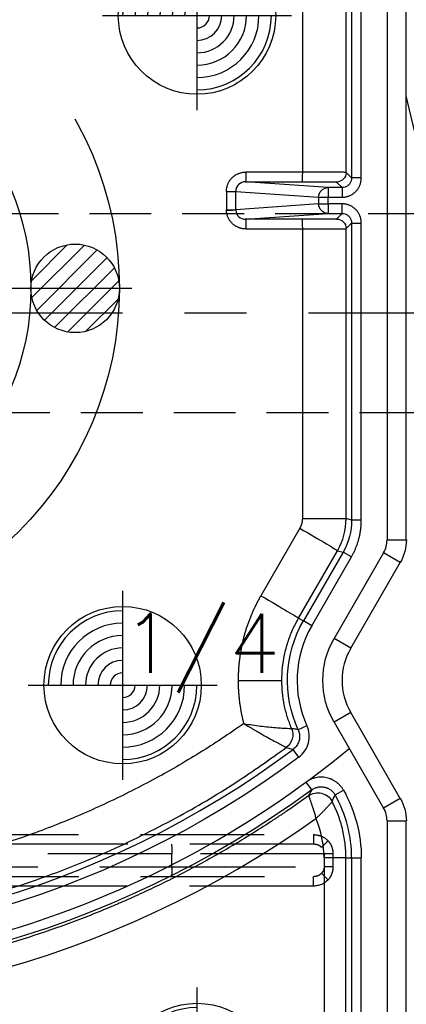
# Model space of a CAD drawing. Extents: x 2651 to 11825, y -3833 to 1075.
# Tile 222 of 256: x 4243 to 4258, y 91 to 130. Entities that reach past the tile are written whole.
import ezdxf

# ---------------------------------------------------------------- set-up
doc = ezdxf.new("R2010")
doc.units = 0
doc.header["$LTSCALE"] = 10
for name, pattern in [('CENTER', [2, 1.25, -0.25, 0.25, -0.25]), ('CNSCEN', [17, 15, -1, 0, -1]), ('CNSHID', [4, 3, -1]), ('DASHED', [0.75, 0.5, -0.25]), ('HIDDEN', [0.375, 0.25, -0.125])]:
    doc.linetypes.add(name, pattern=pattern)
doc.layers.get('0').update_dxf_attribs({"linetype": 'CONTINUOUS'})
doc.layers.get('Defpoints').update_dxf_attribs({"linetype": 'CONTINUOUS'})
for name, color, linetype in [('1', 7, 'CONTINUOUS'), ('9', 3, 'CONTINUOUS'), ('COOL', 150, 'HIDDEN'), ('DIM', 3, 'CONTINUOUS'), ('PIN', 3, 'CONTINUOUS'), ('WL1-HL', 4, 'CNSHID'), ('WOR1-CL', 1, 'CNSCEN'), ('WOR1-DL', 7, 'CONTINUOUS')]:
    doc.layers.add(name, color=color, linetype=linetype)
doc.styles.add('china', font='txt')
doc.styles.get("Standard").update_dxf_attribs({"font": 'romans.shx'})
doc.dimstyles.new('MM& INCH5', dxfattribs={"dimtxt": 5, "dimasz": 2.5, "dimexe": 1, "dimexo": 0.5, "dimtad": 0, "dimrnd": 1.38778e-17, "dimzin": 9, "dimdsep": 46, "dimtxsty": 'Standard', "dimblk": 'CLOSED', "dimcen": 0, "dimclrd": 3, "dimclre": 3, "dimclrt": 3, "dimazin": 2, "dimtfac": 0.75, "dimtofl": 0, "dimtmove": 0, "dimatfit": 3, "dimfxl": 0, "dimtolj": 1, "dimarcsym": 0})

# ---------------------------------------------------------------- blocks, each defined once
blk = doc.blocks.new('DSD')
at = {"layer": '1', "color": 7, "linetype": 'Continuous'}
for p, q in [((459.179, 529.519), (459.179, 508.469)), ((459.422, 507.562), (461.422, 504.097)), ((461.422, 501.506), (459.422, 498.041)), ((459.421, 498.041), (459.422, 498.041)), ((459.179, 497.134), (459.179, 470.416)), ((461.608, 496.275), (461.608, 484.586)), ((456.588, 490.224), (459.179, 479.237))]:
    blk.add_line(p, q, dxfattribs=at)
at = {"layer": '1', "color": 110, "linetype": 'Continuous'}
for p, q in [((459.956, 508.469), (459.956, 529.519)), ((462.095, 504.485), (460.095, 507.951)), ((460.095, 497.652), (462.095, 501.117)), ((459.956, 470.416), (459.956, 497.134))]:
    blk.add_line(p, q, dxfattribs=at)
at = {"layer": '1', "color": 252, "linetype": 'Continuous'}
for p, q in [((459.956, 508.469), (459.956, 529.519)), ((460.995, 528.026), (460.995, 509.961)), ((461.384, 509.961), (461.384, 528.026)), ((461.615, 528.026), (461.615, 509.961)), ((462.498, 509.961), (462.498, 528.026)), ((461.384, 509.961), (460.995, 509.961)), ((461.615, 509.961), (461.384, 509.961)), ((461.615, 509.961), (462.498, 509.961)), ((459.956, 508.469), (459.179, 508.469)), ((459.422, 507.562), (460.095, 507.951)), ((462.095, 504.485), (460.095, 507.951)), ((462.05, 507.421), (461.711, 507.23)), ((462.997, 507.216), (463.226, 506.903)), ((463.511, 505.892), (463.744, 505.581)), ((463.188, 504.631), (463.542, 504.793)), ((461.422, 504.097), (462.095, 504.485)), ((465.965, 502.801), (464.199, 502.801)), ((461.422, 501.506), (462.095, 501.117)), ((460.095, 497.652), (462.095, 501.117)), ((462.996, 500.598), (461.395, 497.824)), ((461.731, 497.63), (463.332, 500.403)), ((463.526, 500.291), (461.955, 497.57)), ((462.996, 500.598), (463.332, 500.403)), ((463.526, 500.291), (463.332, 500.403)), ((463.478, 496.663), (465.049, 499.385)), ((459.422, 498.041), (460.095, 497.652)), ((461.395, 497.824), (461.731, 497.63)), ((461.955, 497.57), (461.731, 497.63)), ((459.956, 497.134), (459.179, 497.134)), ((459.956, 470.416), (459.956, 497.134)), ((460.995, 496.335), (460.995, 484.362)), ((460.995, 496.335), (461.384, 496.335)), ((461.384, 484.362), (461.384, 496.335)), ((461.384, 496.335), (461.608, 496.275)), ((463.374, 496.275), (461.608, 496.275)), ((463.374, 484.598), (463.374, 496.275)), ((461.384, 484.362), (460.995, 484.362)), ((461.608, 484.586), (461.384, 484.362)), ((465.652, 484.599), (463.374, 484.598)), ((461.773, 483.974), (461.996, 484.197)), ((462.332, 483.974), (461.773, 483.974)), ((461.773, 483.974), (461.773, 483.585)), ((465.662, 484.21), (462.332, 483.974)), ((462.332, 483.585), (462.332, 483.974)), ((463.384, 484.21), (465.662, 484.21)), ((461.773, 483.585), (462.332, 483.585)), ((462.332, 483.585), (462.332, 483.319)), ((462.718, 483.585), (462.332, 483.585)), ((462.718, 483.585), (466.061, 483.822)), ((462.718, 483.319), (462.718, 483.585)), ((466.061, 483.822), (466.061, 483.082)), ((466.437, 483.822), (466.061, 483.822)), ((466.437, 483.082), (466.437, 483.822)), ((462.332, 483.319), (461.773, 483.319)), ((461.773, 482.931), (461.773, 483.319)), ((462.332, 482.931), (462.332, 483.319)), ((462.718, 483.319), (462.332, 483.319)), ((466.061, 483.082), (462.718, 483.319)), ((461.773, 482.931), (462.332, 482.931)), ((461.996, 482.707), (461.773, 482.931)), ((462.332, 482.931), (465.662, 482.694)), ((466.437, 483.082), (466.061, 483.082)), ((460.995, 482.542), (460.995, 470.416)), ((460.995, 482.542), (461.384, 482.542)), ((461.384, 470.416), (461.384, 482.542)), ((461.384, 482.542), (461.608, 482.319)), ((465.662, 482.694), (463.384, 482.695)), ((461.608, 482.319), (461.608, 470.416)), ((463.374, 470.416), (463.374, 482.306)), ((463.374, 482.306), (465.652, 482.306))]:
    blk.add_line(p, q, dxfattribs=at)
at = {"layer": '1', "color": 6, "linetype": 'DASHED'}
for p, q in [((499.898, 510.703), (462.919, 510.703)), ((462.138, 509.797), (462.138, 510.315)), ((462.138, 510.315), (462.482, 510.315)), ((462.482, 510.315), (462.482, 509.797)), ((468.644, 510.315), (462.482, 510.315)), ((501.545, 510.315), (468.644, 510.315)), ((468.644, 510.315), (468.644, 509.797)), ((462.138, 509.797), (462.482, 509.797)), ((462.482, 509.797), (468.644, 509.797)), ((468.644, 509.797), (501.545, 509.797)), ((462.919, 509.408), (499.898, 509.408))]:
    blk.add_line(p, q, dxfattribs=at)
at = {"layer": '1', "color": 252, "linetype": 'Continuous', "extrusion": (0, 0, -1)}
for centre, radius, start, end in [((-486.693, 474.837), 40.124, 53.8028, 96.2068), ((-486.693, 474.837), 38.753, 53.2604, 96.1879), ((-466.562, 509.961), 5.567, 330.6203, 0), ((-459.179, 502.801), 4.796, 155.4684, 210), ((-459.179, 502.801), 3.368, 150, 210)]:
    blk.add_arc(centre, radius, start, end, dxfattribs=at)
at = {"layer": '1', "color": 110, "linetype": 'Continuous'}
for centre, radius, start, end in [((486.693, 474.837), 39.735, 83.7932, 129.3821), ((460.992, 508.469), 1.036, 180, 210), ((460.992, 497.134), 1.036, 150, 180)]:
    blk.add_arc(centre, radius, start, end, dxfattribs=at)
at = {"layer": '1', "color": 252, "linetype": 'Continuous'}
for centre, radius, start, end in [((486.693, 474.837), 38.365, 83.8121, 126.7396), ((466.562, 509.961), 5.178, 180, 209.3797), ((460.992, 508.469), 1.036, 180, 210), ((459.179, 502.801), 4.408, 330, 24.5316), ((460.992, 497.134), 1.036, 150, 180)]:
    blk.add_arc(centre, radius, start, end, dxfattribs=at)
at = {"layer": '1', "color": 7, "linetype": 'Continuous', "extrusion": (0, 0, -1)}
for centre, start, end in [((-460.992, 508.469), 330, 0), ((-460.992, 497.134), 0, 30)]:
    blk.add_arc(centre, 1.814, start, end, dxfattribs=at)
at = {"layer": '1', "color": 110, "linetype": 'Continuous', "extrusion": (0, 0, -1)}
blk.add_arc((-459.179, 502.801), 3.368, 150, 210, dxfattribs=at)
at = {"layer": '1', "color": 7, "linetype": 'Continuous'}
blk.add_arc((459.179, 502.801), 2.591, 330, 30, dxfattribs=at)
at = {"layer": '1', "color": 252, "linetype": 'Continuous'}
blk.add_ellipse((486.674, 474.837), major_axis=(-41.149, 0), ratio=1, start_param=4.604494, end_param=5.330589, dxfattribs=at)
at = {"layer": '1', "color": 6, "linetype": 'DASHED', "extrusion": (0, 0, -1)}
for centre, major_axis, ratio, start_param, end_param in [((462.322, 510.843), (-0.28, 0.27), 0.01818, 1.589635, 2.951754), ((468.651, 510.315), (0, 0.389), 0.017452, 4.712389, 6.283185), ((468.651, 509.797), (0, -0.389), 0.017452, 0, 1.570796), ((462.322, 509.269), (-0.28, -0.27), 0.01818, 3.331431, 4.69355)]:
    blk.add_ellipse(centre, major_axis=major_axis, ratio=ratio, start_param=start_param, end_param=end_param, dxfattribs=at)
at = {"layer": '1', "color": 7, "linetype": 'Continuous'}
blk.add_ellipse((466.538, 509.961), major_axis=(-4.039, 0), ratio=1, start_param=0, end_param=0.405008, dxfattribs=at)
at = {"layer": '1', "color": 7, "linetype": 'Continuous', "extrusion": (0, 0, -1)}
for centre, start_param, end_param in [((460.992, 508.469), 2.618029, 3.141593), ((460.992, 497.134), 3.141593, 3.665156)]:
    blk.add_ellipse(centre, major_axis=(1.814, 0), ratio=0.999975, start_param=start_param, end_param=end_param, dxfattribs=at)
at = {"layer": '1', "color": 252, "linetype": 'Continuous', "extrusion": (0, 0, -1)}
for centre, major_axis, ratio, start_param, end_param in [((462.748, 507.979), (0.564, -0.318), 0.999946, 0.432022, 2.14907), ((462.747, 507.979), (0.618, 0.194), 0.998759, 1.249807, 2.965464), ((464.408, 504.988), (-0.172, -0.624), 0.999938, 0.905626, 2.235967), ((464.408, 504.988), (0.401, 0.509), 0.999839, 3.649152, 4.979249), ((465.097, 499.385), (-1.57, 0.907), 0.013094, 4.735059, 6.274458), ((463.525, 496.663), (-1.57, 0.907), 0.013094, 4.735059, 6.274458), ((461.996, 484.586), (-0.275, 0.275), 0.999924, 3.927029, 5.497749), ((463.384, 484.598), (0, 0.389), 0.026177, 3.150322, 4.712395), ((465.662, 484.599), (0, -0.389), 0.026177, 0.00873, 1.570802), ((462.332, 483.585), (0.028, -0.388), 0.992489, 3.212987, 4.782718), ((466.446, 483.867), (-0.388, -0.023), 0.00153, 0.122632, 1.544661), ((462.332, 483.319), (-0.028, -0.388), 0.992489, 4.64206, 6.211791), ((461.996, 482.319), (0.275, 0.275), 0.999924, 3.927029, 5.497749), ((463.384, 482.306), (0, 0.389), 0.026177, 4.712383, 6.274456), ((465.662, 482.306), (0, 0.389), 0.026177, 4.712383, 6.274456)]:
    blk.add_ellipse(centre, major_axis=major_axis, ratio=ratio, start_param=start_param, end_param=end_param, dxfattribs=at)
at = {"layer": '1', "color": 7, "linetype": 'Continuous'}
for points, knots in [([(463.127, 507.454), (463.378, 507.635), (463.757, 507.902), (464.204, 508.206), (464.397, 508.335), (464.526, 508.42), (464.591, 508.463), (465.173, 508.844), (466.221, 509.496), (467.834, 510.4), (468.936, 510.952), (469.772, 511.348), (470.193, 511.541), (470.688, 511.758), (470.901, 511.849), (471.044, 511.909), (471.115, 511.939), (471.757, 512.208), (472.904, 512.656), (474.644, 513.246), (476.404, 513.754), (478.183, 514.182), (479.981, 514.528), (481.797, 514.793), (483.021, 514.915), (483.791, 514.974), (483.945, 514.985), (484.176, 515), (484.253, 515.005), (484.408, 515.014), (484.793, 515.035), (485.179, 515.051), (486.104, 515.079), (487.337, 515.088), (489.185, 515.016), (490.416, 514.911), (491.031, 514.845)], [0, 0, 0, 0, 0.03125, 0.046875, 0.054688, 0.054688, 0.0625, 0.0625, 0.125, 0.1875, 0.25, 0.25, 0.28125, 0.296875, 0.304688, 0.304688, 0.3125, 0.3125, 0.375, 0.4375, 0.5, 0.5625, 0.625, 0.6875, 0.75, 0.75, 0.765625, 0.765625, 0.773438, 0.773438, 0.78125, 0.8125, 0.8125, 0.875, 0.9375, 1, 1, 1, 1]), ([(461.615, 509.961), (461.615, 509.862), (461.621, 509.664), (461.648, 509.37), (461.692, 509.079), (461.753, 508.791), (461.805, 508.601), (461.849, 508.459), (461.864, 508.412), (461.888, 508.341), (461.896, 508.318), (461.913, 508.271), (461.956, 508.154), (462.041, 507.947), (462.127, 507.768), (462.173, 507.68)], [0, 0, 0, 0, 0.125, 0.25, 0.375, 0.5, 0.625, 0.625, 0.6875, 0.6875, 0.71875, 0.71875, 0.75, 0.875, 1, 1, 1, 1]), ([(462.173, 507.68), (462.181, 507.693), (462.187, 507.701), (462.19, 507.705), (462.192, 507.709), (462.195, 507.712), (462.198, 507.716), (462.205, 507.724), (462.214, 507.735), (462.226, 507.75), (462.23, 507.755), (462.239, 507.766), (462.244, 507.771), (462.259, 507.789), (462.281, 507.814), (462.319, 507.857), (462.347, 507.888), (462.369, 507.913), (462.377, 507.921), (462.393, 507.938), (462.417, 507.964), (462.459, 508.009), (462.495, 508.047), (462.523, 508.075), (462.537, 508.09), (462.552, 508.105), (462.561, 508.115), (462.566, 508.12), (462.581, 508.135), (462.591, 508.145), (462.611, 508.165), (462.621, 508.175), (462.652, 508.205), (462.673, 508.226), (462.705, 508.257), (462.716, 508.267), (462.737, 508.288), (462.759, 508.308), (462.786, 508.334), (462.806, 508.352), (462.814, 508.36), (462.818, 508.363), (462.825, 508.37)], [0, 0, 0, 0, 0.125, 0.15625, 0.15625, 0.171875, 0.171875, 0.1875, 0.25, 0.25, 0.28125, 0.28125, 0.3125, 0.3125, 0.375, 0.4375, 0.5, 0.5, 0.53125, 0.53125, 0.5625, 0.625, 0.6875, 0.6875, 0.71875, 0.734375, 0.734375, 0.75, 0.75, 0.78125, 0.78125, 0.8125, 0.8125, 0.875, 0.875, 0.90625, 0.90625, 0.9375, 0.96875, 0.984375, 0.992188, 1, 1, 1, 1]), ([(463.127, 507.453), (463.124, 507.457), (463.121, 507.461), (463.117, 507.471), (463.112, 507.481), (463.111, 507.485), (463.109, 507.49), (463.107, 507.494), (463.105, 507.499), (463.101, 507.509), (463.095, 507.523), (463.089, 507.541), (463.086, 507.548), (463.081, 507.562), (463.079, 507.569), (463.07, 507.591), (463.059, 507.623), (463.04, 507.678), (463.026, 507.719), (463.015, 507.751), (463.012, 507.762), (463.004, 507.784), (462.993, 507.818), (462.974, 507.877), (462.958, 507.927), (462.946, 507.966), (462.94, 507.986), (462.934, 508.005), (462.929, 508.019), (462.927, 508.026), (462.921, 508.046), (462.917, 508.059), (462.911, 508.08), (462.908, 508.087), (462.904, 508.101), (462.894, 508.135), (462.875, 508.198), (462.858, 508.255), (462.846, 508.298), (462.84, 508.319), (462.832, 508.345), (462.829, 508.355), (462.828, 508.361), (462.825, 508.37)], [0, 0, 0, 0, 0.0625, 0.125, 0.125, 0.15625, 0.15625, 0.171875, 0.171875, 0.1875, 0.25, 0.25, 0.28125, 0.28125, 0.3125, 0.3125, 0.375, 0.4375, 0.5, 0.5, 0.53125, 0.53125, 0.5625, 0.625, 0.6875, 0.6875, 0.71875, 0.734375, 0.734375, 0.75, 0.75, 0.78125, 0.78125, 0.796875, 0.796875, 0.8125, 0.875, 0.9375, 0.9375, 0.96875, 0.984375, 0.992188, 1, 1, 1, 1]), ([(462.997, 507.216), (462.978, 507.203), (462.94, 507.178), (462.88, 507.147), (462.837, 507.13), (462.81, 507.121), (462.804, 507.12), (462.793, 507.116), (462.777, 507.112), (462.738, 507.102), (462.682, 507.093), (462.636, 507.091), (462.608, 507.091), (462.602, 507.091), (462.591, 507.092), (462.585, 507.092), (462.568, 507.093), (462.534, 507.096), (462.478, 507.105), (462.434, 507.116), (462.401, 507.127), (462.39, 507.131), (462.374, 507.137), (462.369, 507.139), (462.358, 507.144), (462.332, 507.155), (462.287, 507.179), (462.249, 507.204), (462.221, 507.224), (462.212, 507.231), (462.195, 507.246), (462.186, 507.253), (462.161, 507.276), (462.129, 507.309), (462.1, 507.344), (462.08, 507.372), (462.074, 507.382), (462.062, 507.401), (462.056, 507.411), (462.05, 507.421)], [0, 0, 0, 0, 0.0625, 0.125, 0.1875, 0.1875, 0.203125, 0.203125, 0.21875, 0.25, 0.3125, 0.375, 0.375, 0.390625, 0.390625, 0.40625, 0.40625, 0.4375, 0.5, 0.5625, 0.5625, 0.59375, 0.59375, 0.609375, 0.609375, 0.625, 0.6875, 0.75, 0.75, 0.78125, 0.78125, 0.8125, 0.8125, 0.875, 0.9375, 0.9375, 0.96875, 0.96875, 1, 1, 1, 1]), ([(465.739, 504.545), (465.666, 504.587), (465.455, 504.711), (465.043, 504.952), (464.63, 505.178), (464.333, 505.339), (464.163, 505.429), (464.051, 505.494), (464.032, 505.504), (464.023, 505.509)], [0, 0, 0, 0, 0.086176, 0.250115, 0.499543, 0.631031, 0.749946, 0.871073, 1, 1, 1, 1])]:
    blk.add_open_spline(points, degree=3, knots=knots, dxfattribs=at)
at = {"layer": '1', "color": 252, "linetype": 'Continuous'}
for points, knots in [([(490.803, 512.75), (490.348, 512.794), (489.437, 512.884), (488.065, 512.955), (485.663, 513), (482.338, 512.805), (478.26, 512.101), (474.598, 511.067), (471.361, 509.812), (468.547, 508.425), (466.128, 507.004), (464.694, 505.986), (464.023, 505.509)], [0, 0, 0, 0, 0.048366, 0.096732, 0.145099, 0.302324, 0.447855, 0.58169, 0.703824, 0.814256, 0.912982, 1, 1, 1, 1]), ([(461.711, 507.23), (461.73, 507.198), (461.769, 507.137), (461.836, 507.051), (461.888, 506.999), (461.921, 506.968), (461.928, 506.962), (461.942, 506.95), (461.963, 506.932), (462.014, 506.893), (462.09, 506.843), (462.154, 506.81), (462.196, 506.791), (462.204, 506.787), (462.221, 506.78), (462.247, 506.77), (462.273, 506.76), (462.325, 506.743), (462.395, 506.724), (462.467, 506.712), (462.521, 506.707), (462.539, 506.705), (462.567, 506.704), (462.576, 506.703), (462.594, 506.703), (462.64, 506.702), (462.722, 506.706), (462.794, 506.718), (462.847, 506.729), (462.874, 506.735), (462.9, 506.743), (462.918, 506.748), (462.927, 506.751), (462.971, 506.765), (463.039, 506.791), (463.136, 506.841), (463.197, 506.881), (463.226, 506.903)], [0, 0, 0, 0, 0.0625, 0.125, 0.1875, 0.1875, 0.203125, 0.203125, 0.21875, 0.25, 0.3125, 0.375, 0.375, 0.390625, 0.390625, 0.40625, 0.4375, 0.4375, 0.5, 0.5625, 0.5625, 0.59375, 0.59375, 0.609375, 0.609375, 0.625, 0.6875, 0.75, 0.75, 0.78125, 0.796875, 0.796875, 0.8125, 0.8125, 0.875, 0.9375, 1, 1, 1, 1]), ([(463.511, 505.892), (463.322, 505.751), (463.186, 505.548), (463.069, 505.09), (463.09, 504.847), (463.188, 504.631)], [0, 0, 0, 0, 0.5, 0.5, 1, 1, 1, 1]), ([(463.542, 504.793), (463.522, 504.846), (463.482, 504.955), (463.48, 505.135), (463.524, 505.311), (463.613, 505.467), (463.701, 505.544), (463.744, 505.581)], [0, 0, 0, 0, 0.192517, 0.396171, 0.603826, 0.807481, 1, 1, 1, 1]), ([(464.023, 505.509), (463.988, 505.518), (463.953, 505.527), (463.861, 505.552), (463.802, 505.566), (463.744, 505.581)], [0, 0, 0, 0, 0.374907, 0.374907, 1, 1, 1, 1]), ([(463.542, 504.793), (463.574, 504.787), (463.606, 504.78), (463.695, 504.763), (463.753, 504.751), (463.81, 504.738)], [0, 0, 0, 0, 0.355366, 0.355366, 1, 1, 1, 1]), ([(465.739, 504.545), (465.505, 504.583), (465.278, 504.616), (464.839, 504.669), (464.633, 504.689), (464.357, 504.711), (464.272, 504.717), (464.119, 504.726), (464.05, 504.729), (463.936, 504.734), (463.891, 504.736), (463.828, 504.738), (463.813, 504.738), (463.809, 504.738)], [0, 0, 0, 0, 0.25, 0.25, 0.5, 0.5, 0.625, 0.625, 0.75, 0.75, 0.875, 0.875, 1, 1, 1, 1]), ([(463.81, 504.738), (463.87, 504.582), (463.99, 504.271), (464.109, 503.785), (464.185, 503.295), (464.194, 502.966), (464.199, 502.801)], [0, 0, 0, 0, 0.252384, 0.503178, 0.752382, 1, 1, 1, 1]), ([(464.199, 502.801), (464.194, 502.629), (464.184, 502.284), (464.1, 501.768), (463.966, 501.26), (463.779, 500.762), (463.611, 500.449), (463.526, 500.291)], [0, 0, 0, 0, 0.196363, 0.394544, 0.594542, 0.79636, 1, 1, 1, 1]), ([(461.773, 483.974), (461.732, 483.977), (461.651, 483.985), (461.54, 484.043), (461.454, 484.13), (461.395, 484.24), (461.388, 484.322), (461.384, 484.362)], [0, 0, 0, 0, 0.200009, 0.400004, 0.599996, 0.799991, 1, 1, 1, 1]), ([(463.374, 484.598), (462.91, 484.596), (462.453, 484.594), (461.802, 484.59), (461.612, 484.588), (461.608, 484.586)], [0, 0, 0, 0, 0.5, 0.5, 1, 1, 1, 1]), ([(466.061, 483.845), (466.055, 483.943), (466.01, 484.038), (465.863, 484.172), (465.763, 484.21), (465.662, 484.21)], [0, 0, 0, 0, 0.5, 0.5, 1, 1, 1, 1]), ([(461.384, 482.542), (461.388, 482.583), (461.395, 482.664), (461.454, 482.774), (461.54, 482.861), (461.651, 482.92), (461.732, 482.927), (461.773, 482.931)], [0, 0, 0, 0, 0.200014, 0.400012, 0.600003, 0.799997, 1, 1, 1, 1]), ([(465.662, 482.694), (465.767, 482.694), (465.871, 482.736), (466.019, 482.879), (466.062, 482.98), (466.061, 483.082)], [0, 0, 0, 0, 0.5, 0.5, 1, 1, 1, 1]), ([(461.608, 482.319), (461.614, 482.318), (461.626, 482.316), (461.708, 482.315), (461.828, 482.313), (461.982, 482.311), (462.16, 482.31), (462.356, 482.309), (462.561, 482.308), (462.769, 482.307), (462.976, 482.307), (463.178, 482.306), (463.31, 482.306), (463.374, 482.306)], [0, 0, 0, 0, 0.112754, 0.221143, 0.325164, 0.424818, 0.520102, 0.611016, 0.697559, 0.77973, 0.857527, 0.930951, 1, 1, 1, 1])]:
    blk.add_open_spline(points, degree=3, knots=knots, dxfattribs=at)
at = {"layer": '1', "color": 6, "linetype": 'DASHED'}
for points, degree in [([(462.332, 510.843), (462.486, 511.002), (462.706, 511.092), (462.929, 511.092)], 3), ([(462.929, 511.092), (484.594, 511.092)], 1), ([(499.908, 509.019), (462.929, 509.019)], 1)]:
    blk.add_open_spline(points, degree=degree, dxfattribs=at)
for points, knots in [([(462.929, 511.092), (462.929, 510.99), (462.928, 510.889), (462.924, 510.745), (462.923, 510.702), (462.918, 510.703)], [0, 0, 0, 0, 0.5, 0.5, 1, 1, 1, 1]), ([(462.138, 510.315), (462.14, 510.347), (462.143, 510.442), (462.178, 510.583), (462.244, 510.729), (462.303, 510.805), (462.332, 510.843)], [0, 0, 0, 0, 0.166765, 0.499709, 0.74986, 1, 1, 1, 1]), ([(462.598, 510.579), (462.572, 510.549), (462.527, 510.498), (462.489, 510.405), (462.484, 510.346), (462.482, 510.315)], [0, 0, 0, 0, 0.399676, 0.688693, 1, 1, 1, 1]), ([(462.919, 510.703), (462.855, 510.697), (462.737, 510.686), (462.642, 510.613), (462.598, 510.579)], [0, 0, 0, 0, 0.537431, 1, 1, 1, 1]), ([(462.332, 509.269), (462.303, 509.308), (462.245, 509.384), (462.184, 509.515), (462.146, 509.653), (462.141, 509.749), (462.138, 509.797)], [0, 0, 0, 0, 0.257807, 0.499585, 0.749789, 1, 1, 1, 1]), ([(462.598, 509.533), (462.625, 509.51), (462.684, 509.462), (462.795, 509.417), (462.876, 509.411), (462.919, 509.408)], [0, 0, 0, 0, 0.302174, 0.635337, 1, 1, 1, 1]), ([(462.929, 509.019), (462.929, 509.111), (462.928, 509.218), (462.924, 509.37), (462.923, 509.409), (462.918, 509.408)], [0, 0, 0, 0, 0.5, 0.5, 1, 1, 1, 1]), ([(462.929, 509.019), (462.817, 509.019), (462.707, 509.041), (462.503, 509.126), (462.409, 509.189), (462.332, 509.269)], [0, 0, 0, 0, 0.5, 0.5, 1, 1, 1, 1])]:
    blk.add_open_spline(points, degree=3, knots=knots, dxfattribs=at)
at = {"layer": '1', "color": 252, "linetype": 'Continuous'}
for points, weights in [([(465.739, 504.545), (473.041, 509.681), (481.685, 511.911), (490.56, 510.947)], [1, 0.957116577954, 0.957116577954, 1]), ([(465.965, 502.801), (465.965, 503.391), (465.889, 503.975), (465.739, 504.545)], [1, 0.994458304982, 0.994458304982, 1]), ([(465.049, 499.385), (465.653, 500.429), (465.965, 501.595), (465.965, 502.801)], [1, 0.977274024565, 0.977274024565, 1]), ([(461.395, 497.824), (461.132, 497.369), (460.995, 496.861), (460.995, 496.335)], [1, 0.977285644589, 0.977285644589, 1]), ([(460.995, 484.362), (460.995, 483.907), (461.317, 483.585), (461.773, 483.585)], [1, 0.804755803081, 0.804755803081, 1]), ([(465.652, 484.599), (466.091, 484.599), (466.41, 484.301), (466.436, 483.867)], [1, 0.81841195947, 0.81841195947, 1]), ([(461.996, 484.197), (462.003, 484.204), (462.572, 484.209), (463.384, 484.21)], [1, 0.812893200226, 0.812893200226, 1]), ([(466.436, 483.867), (466.437, 483.852), (466.437, 483.837), (466.437, 483.822)], [1, 0.999721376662, 0.999721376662, 1]), ([(461.773, 483.319), (461.317, 483.319), (460.995, 482.997), (460.995, 482.542)], [1, 0.804755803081, 0.804755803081, 1]), ([(466.437, 483.082), (466.437, 482.627), (466.112, 482.306), (465.652, 482.306)], [1, 0.80498879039, 0.80498879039, 1]), ([(463.384, 482.695), (462.572, 482.695), (462.003, 482.7), (461.996, 482.707)], [1, 0.812893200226, 0.812893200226, 1])]:
    blk.add_rational_spline(points, weights, degree=3, dxfattribs=at)
for points in [[(462.173, 507.68), (462.131, 507.593), (462.09, 507.507), (462.05, 507.421)], [(462.997, 507.216), (463.04, 507.295), (463.083, 507.374), (463.127, 507.454)], [(461.384, 496.335), (461.384, 496.787), (461.505, 497.238), (461.731, 497.63)], [(461.955, 497.57), (461.729, 497.179), (461.608, 496.727), (461.608, 496.275)]]:
    blk.add_open_spline(points, degree=3, dxfattribs=at)
at = {"layer": '1', "color": 7, "linetype": 'Continuous'}
for points in [[(462.173, 507.68), (462.173, 507.68), (462.173, 507.68), (462.173, 507.68)], [(463.127, 507.454), (463.127, 507.453), (463.126, 507.454), (463.126, 507.454)], [(464.023, 505.509), (464.023, 505.509), (464.023, 505.509), (464.023, 505.509)], [(463.81, 504.738), (463.81, 504.738), (463.81, 504.738), (463.81, 504.738)]]:
    blk.add_open_spline(points, degree=3, dxfattribs=at)
for points, weights in [([(463.374, 496.275), (463.374, 496.412), (463.409, 496.545), (463.478, 496.663)], [1, 0.977285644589, 0.977285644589, 1]), ([(466.061, 483.822), (466.061, 483.83), (466.061, 483.837), (466.061, 483.845)], [1, 0.999721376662, 0.999721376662, 1])]:
    blk.add_rational_spline(points, weights, degree=3, dxfattribs=at)
blk = doc.blocks.new('*D183')
at = {"layer": 'Defpoints', "color": 0}
for p in [(4171.684, 387.642), (4446.684, 119.642), (4473.321, 119.642)]:
    blk.add_point(p, dxfattribs=at)
at = {"layer": 'DIM', "color": 3, "lineweight": -2}
blk.add_line((4447.184, 119.642), (4473.321, 119.642), dxfattribs=at)
at = {"layer": 'DIM', "color": 3, "insert": (4499.065, 119.642), "char_height": 5, "attachment_point": 5}
blk.add_mtext('\\A1;268 [10.551]', dxfattribs=at)
blk = doc.blocks.new('_Closed')
at = {"color": 0, "linetype": 'ByBlock', "lineweight": -2}
for p, q in [((-1, 0.167), (0, 0)), ((-1, 0.167), (-1, -0.167)), ((0, 0), (-1, -0.167)), ((0, 0), (-1, 0))]:
    blk.add_line(p, q, dxfattribs=at)
blk = doc.blocks.new('*D184')
at = {"layer": 'Defpoints', "color": 0}
for p in [(4171.684, 387.642), (4446.684, 12.642), (4473.321, 12.642)]:
    blk.add_point(p, dxfattribs=at)
at = {"layer": 'DIM', "color": 3, "lineweight": -2}
blk.add_line((4447.184, 12.642), (4473.321, 12.642), dxfattribs=at)
at = {"layer": 'DIM', "color": 3, "insert": (4499.065, 12.642), "char_height": 5, "attachment_point": 5}
blk.add_mtext('\\A1;375 [14.764]', dxfattribs=at)
blk = doc.blocks.new('*D185')
at = {"layer": 'Defpoints', "color": 0}
for p in [(4171.684, 387.642), (4446.684, 55.642), (4473.321, 55.642)]:
    blk.add_point(p, dxfattribs=at)
at = {"layer": 'DIM', "color": 3, "lineweight": -2}
blk.add_line((4447.184, 55.642), (4473.321, 55.642), dxfattribs=at)
at = {"layer": 'DIM', "color": 3, "insert": (4499.065, 55.642), "char_height": 5, "attachment_point": 5}
blk.add_mtext('\\A1;332 [13.071]', dxfattribs=at)
blk = doc.blocks.new('*D186')
at = {"layer": 'Defpoints', "color": 0}
for p in [(4171.684, 387.642), (4381.212, -22.358), (4473.321, -22.358)]:
    blk.add_point(p, dxfattribs=at)
at = {"layer": 'DIM', "color": 3, "lineweight": -2}
blk.add_line((4381.712, -22.358), (4473.321, -22.358), dxfattribs=at)
at = {"layer": 'DIM', "color": 3, "insert": (4499.065, -22.358), "char_height": 5, "attachment_point": 5}
blk.add_mtext('\\A1;410 [16.142]', dxfattribs=at)
blk = doc.blocks.new('*D187')
at = {"layer": 'Defpoints', "color": 0}
for p in [(4171.684, 387.642), (4274.104, -57.358), (4473.321, -57.358)]:
    blk.add_point(p, dxfattribs=at)
at = {"layer": 'DIM', "color": 3, "lineweight": -2}
blk.add_line((4274.604, -57.358), (4473.321, -57.358), dxfattribs=at)
at = {"layer": 'DIM', "color": 3, "insert": (4496.684, -57.358), "char_height": 5, "attachment_point": 5}
blk.add_mtext('\\A1;445 [17.52]', dxfattribs=at)
blk = doc.blocks.new('*D188')
at = {"layer": 'Defpoints', "color": 0}
for p in [(4171.684, 387.642), (4271.924, -104.358), (4473.321, -104.358)]:
    blk.add_point(p, dxfattribs=at)
at = {"layer": 'DIM', "color": 3, "lineweight": -2}
blk.add_line((4272.424, -104.358), (4473.321, -104.358), dxfattribs=at)
at = {"layer": 'DIM', "color": 3, "insert": (4496.684, -104.358), "char_height": 5, "attachment_point": 5}
blk.add_mtext('\\A1;492 [19.37]', dxfattribs=at)
blk = doc.blocks.new('*D189')
at = {"layer": 'Defpoints', "color": 0}
for p in [(4171.684, 387.642), (4285.884, -124.358), (4473.321, -124.358)]:
    blk.add_point(p, dxfattribs=at)
at = {"layer": 'DIM', "color": 3, "lineweight": -2}
blk.add_line((4286.384, -124.358), (4473.321, -124.358), dxfattribs=at)
at = {"layer": 'DIM', "color": 3, "insert": (4499.065, -124.358), "char_height": 5, "attachment_point": 5}
blk.add_mtext('\\A1;512 [20.157]', dxfattribs=at)
blk = doc.blocks.new('*D193')
at = {"layer": 'Defpoints', "color": 0}
for p in [(4171.684, 387.642), (4401.864, -82.358), (4473.321, -82.358)]:
    blk.add_point(p, dxfattribs=at)
at = {"layer": 'DIM', "color": 3, "lineweight": -2}
blk.add_line((4402.364, -82.358), (4473.321, -82.358), dxfattribs=at)
at = {"layer": 'DIM', "color": 3, "insert": (4499.065, -82.358), "char_height": 5, "attachment_point": 5}
blk.add_mtext('\\A1;470 [18.504]', dxfattribs=at)
blk = doc.blocks.new('*D199')
at = {"layer": 'Defpoints', "color": 0}
for p in [(4171.684, 387.642), (4256.684, -119.598), (4256.684, -149.953)]:
    blk.add_point(p, dxfattribs=at)
at = {"layer": 'DIM', "color": 3, "lineweight": -2}
blk.add_line((4256.684, -120.098), (4256.684, -149.953), dxfattribs=at)
at = {"layer": 'DIM', "color": 3, "insert": (4256.684, -170.935), "char_height": 5, "attachment_point": 5, "rotation": 90}
blk.add_mtext('\\A1;85 [3.346]', dxfattribs=at)
blk = doc.blocks.new('*D200')
at = {"layer": 'Defpoints', "color": 0}
for p in [(4171.684, 387.642), (4278.684, -131.558), (4278.684, -149.953)]:
    blk.add_point(p, dxfattribs=at)
at = {"layer": 'DIM', "color": 3, "lineweight": -2}
blk.add_line((4278.684, -132.058), (4278.684, -149.953), dxfattribs=at)
at = {"layer": 'DIM', "color": 3, "insert": (4278.684, -172.959), "char_height": 5, "attachment_point": 5, "rotation": 90}
blk.add_mtext('\\A1;107 [4.213]', dxfattribs=at)
blk = doc.blocks.new('*D201')
at = {"layer": 'Defpoints', "color": 0}
for p in [(4171.684, 387.642), (4296.684, -137.358), (4296.684, -149.953)]:
    blk.add_point(p, dxfattribs=at)
at = {"layer": 'DIM', "color": 3, "lineweight": -2}
blk.add_line((4296.684, -137.858), (4296.684, -149.953), dxfattribs=at)
at = {"layer": 'DIM', "color": 3, "insert": (4296.684, -172.959), "char_height": 5, "attachment_point": 5, "rotation": 90}
blk.add_mtext('\\A1;125 [4.921]', dxfattribs=at)
blk = doc.blocks.new('*D202')
at = {"layer": 'Defpoints', "color": 0}
for p in [(4171.684, 387.642), (4246.684, -84.778), (4246.684, -149.953)]:
    blk.add_point(p, dxfattribs=at)
at = {"layer": 'DIM', "color": 3, "lineweight": -2}
blk.add_line((4246.684, -85.278), (4246.684, -149.953), dxfattribs=at)
at = {"layer": 'DIM', "color": 3, "insert": (4246.684, -170.935), "char_height": 5, "attachment_point": 5, "rotation": 90}
blk.add_mtext('\\A1;75 [2.953]', dxfattribs=at)
blk = doc.blocks.new('*D203')
at = {"layer": 'Defpoints', "color": 0}
for p in [(4171.684, 387.642), (4368.684, -115.538), (4368.684, -149.953)]:
    blk.add_point(p, dxfattribs=at)
at = {"layer": 'DIM', "color": 3, "lineweight": -2}
blk.add_line((4368.684, -116.038), (4368.684, -149.953), dxfattribs=at)
at = {"layer": 'DIM', "color": 3, "insert": (4368.684, -172.959), "char_height": 5, "attachment_point": 5, "rotation": 90}
blk.add_mtext('\\A1;197 [7.756]', dxfattribs=at)
blk = doc.blocks.new('*X8')
at = {"color": 0}
for p, q in [((745.423, 286.51), (747.026, 288.113)), ((745.479, 285.86), (747.676, 288.057)), ((745.698, 285.371), (748.165, 287.838)), ((769.614, 286.66), (771.046, 288.092)), ((769.624, 285.963), (771.743, 288.082)), ((769.819, 285.451), (772.255, 287.887)), ((746.025, 284.992), (748.544, 287.51)), ((770.129, 285.053), (772.653, 287.577)), ((746.455, 284.714), (748.822, 287.081)), ((770.539, 284.757), (772.949, 287.167)), ((771.067, 284.578), (773.128, 286.639)), ((747.01, 284.562), (748.974, 286.526)), ((771.802, 284.605), (773.101, 285.904)), ((747.817, 284.662), (748.874, 285.719))]:
    blk.add_line(p, q, dxfattribs=at)
blk = doc.blocks.new('117')
at = {"layer": 'WL1-HL'}
for centre, radius in [((254.95, 1693.104), 13.87), ((254.95, 1693.104), 10.3), ((242.865, 1693.104), 1.785), ((267.035, 1693.104), 1.785)]:
    blk.add_circle(centre, radius, dxfattribs=at)
at = {"layer": 'WOR1-CL'}
for p, q in [((254.95, 1707.474), (254.95, 1678.734)), ((269.32, 1693.104), (240.58, 1693.104))]:
    blk.add_line(p, q, dxfattribs=at)
at = {"layer": 'WL1-HL'}
blk.add_blockref('*X8', (-504.334, 1406.767), dxfattribs=at)
at = {"layer": '9', "style": 'china'}
blk.add_text('2-117', height=2, dxfattribs=at).set_placement((251.365, 1693.722))
at = {"layer": 'WOR1-DL', "style": 'china', "oblique": 20}
blk.add_text('ARRK', height=0.8, dxfattribs=at).set_placement((256.305, 1696.027))
blk = doc.blocks.new('A$C257357D5')
at = {"layer": 'COOL', "color": 1, "linetype": 'CENTER'}
blk.add_line((275, 31), (58.88, 31), dxfattribs=at)
blk.add_line((275, 31), (58.88, 31), dxfattribs=at)
at = {"layer": 'COOL'}
blk.add_lwpolyline([(237.406, 35), (58.309, 35), (56, 31), (58.309, 27), (237.406, 27)], dxfattribs=at)
blk.add_blockref('117', (-193.95, -1661.104), dxfattribs=at)
blk = doc.blocks.new('*U6', base_point=(965.4695, 1808.9548))
blk.add_circle((965.4695, 1808.9548), 0.5)
for radius, start, end in [(0.4724, 90, 180), (0.3937, 90, 180), (0.315, 90, 180), (0.2362, 90, 180), (0.1575, 90, 180), (0.0787, 90, 180), (0.0787, 270, 0), (0.1575, 270, 0), (0.2362, 270, 0), (0.315, 270, 0), (0.3937, 270, 0), (0.4724, 270, 0)]:
    blk.add_arc((965.4695, 1808.9548), radius, start, end)
at = {"layer": 'PIN'}
for p, q in [((965.4695, 1809.5548), (965.4695, 1808.3548)), ((964.8695, 1808.9548), (966.0695, 1808.9548))]:
    blk.add_line(p, q, dxfattribs=at)

msp = doc.modelspace()

# ---------------------------------------------------------------- block references
at = {"layer": 'DIM', "rotation": 180}
msp.add_blockref('DSD', (4717.309, 606.636), dxfattribs=at)
at = {"layer": 'DIM'}
msp.add_blockref('A$C257357D5', (4171.684, 87.642), dxfattribs=at)
at = {"layer": 'PIN', "xscale": 6.35, "yscale": 6.35, "zscale": 6.35}
for p in [(4249.684, 130.642), (4246.684, 103.642), (4249.684, 87.642)]:
    msp.add_blockref('*U6', p, dxfattribs=at)

# ---------------------------------------------------------------- texts
at = {"layer": 'PIN', "color": 4}
msp.add_text('1/4', height=2.3813, dxfattribs=at).set_placement((4246.684, 104.142))

# ---------------------------------------------------------------- dimensions: what is measured, and where the dimension line sits
at = {"layer": 'DIM'}
for feature_location, offset, dtype, picture, middle in [((4446.684, 119.642), (26.637, 0), 0, '*D183', (4499.065, 119.642)), ((4446.684, 12.642), (26.637, 0), 0, '*D184', (4499.065, 12.642)), ((4446.684, 55.642), (26.637, 0), 0, '*D185', (4499.065, 55.642)), ((4381.212, -22.358), (92.109, 0), 0, '*D186', (4499.065, -22.358)), ((4274.104, -57.358), (199.217, 0), 0, '*D187', (4496.684, -57.358)), ((4271.924, -104.358), (201.397, 0), 0, '*D188', (4496.684, -104.358)), ((4285.884, -124.358), (187.437, 0), 0, '*D189', (4499.065, -124.358)), ((4401.864, -82.358), (71.457, 0), 0, '*D193', (4499.065, -82.358)), ((4256.684, -119.598), (0, -30.355), 1, '*D199', (4256.684, -170.935)), ((4278.684, -131.558), (0, -18.395), 1, '*D200', (4278.684, -172.959)), ((4296.684, -137.358), (0, -12.595), 1, '*D201', (4296.684, -172.959)), ((4246.684, -84.778), (0, -65.175), 1, '*D202', (4246.684, -170.935)), ((4368.684, -115.538), (0, -34.415), 1, '*D203', (4368.684, -172.959))]:
    dim = msp.add_ordinate_dim(feature_location=feature_location, offset=offset, dtype=dtype, origin=(4171.684, 387.642), dimstyle='MM& INCH5', dxfattribs=at)
    dim.commit()
    dim.dimension.update_dxf_attribs({"geometry": picture, "text_midpoint": middle})

doc.saveas('drawing.dxf')
